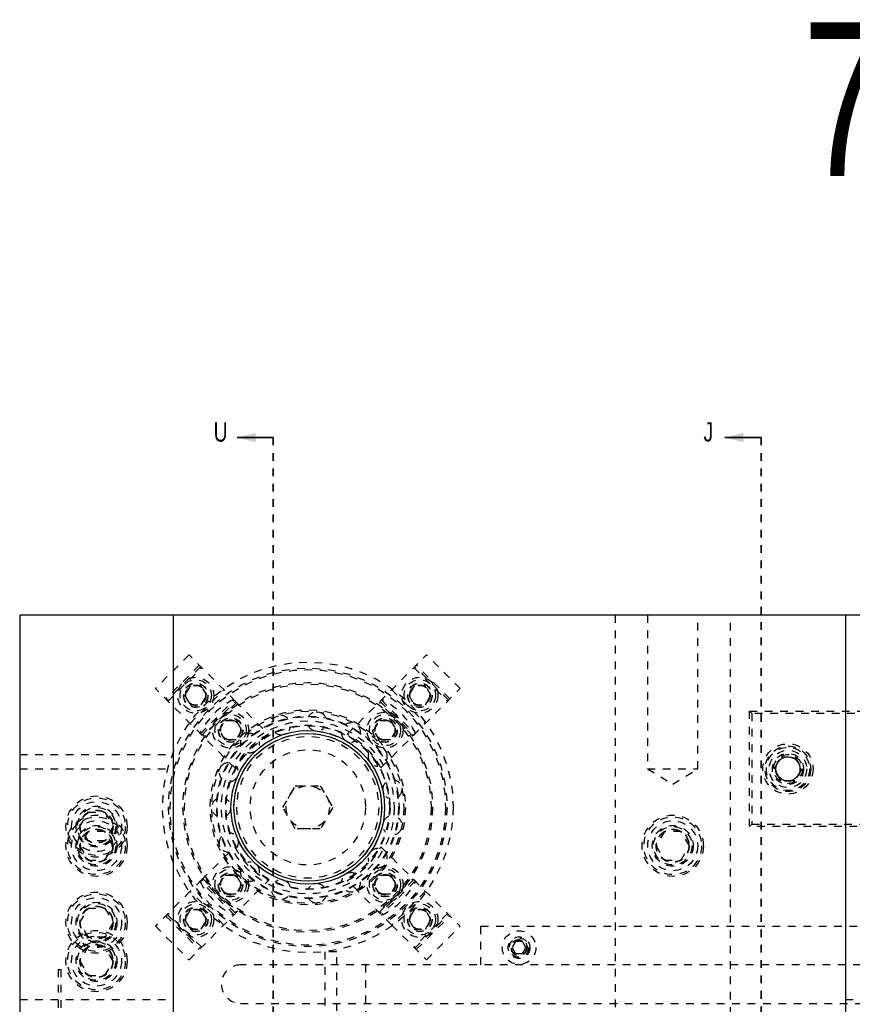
# Model space of a CAD drawing. Header units: inches. Extents: x 1772 to 2706, y -534 to -52.
# Tile 31 of 61: x 1874 to 1884, y -493 to -481. Entities that reach past the tile are written whole.
import ezdxf

# ---------------------------------------------------------------- set-up
doc = ezdxf.new("R2010")
doc.units = ezdxf.units.IN
doc.header["$LTSCALE"] = 0.5
doc.header["$MEASUREMENT"] = 0
doc.linetypes.add('HIDDEN', pattern=[0.225, 0.15, -0.075])
doc.linetypes.add('PHANTOM', pattern=[0.25, 0.125, -0.025, 0.025, -0.025, 0.025, -0.025])
for name, color, linetype in [('SID-M-D', 42, 'Continuous'), ('SID-M-H', 4, 'HIDDEN'), ('SID-M-S', 105, 'Continuous')]:
    doc.layers.add(name, color=color, linetype=linetype)
doc.styles.add('SLDTEXTSTYLE0', font='TXT', dxfattribs={"width": 0.595745})

msp = doc.modelspace()

# ---------------------------------------------------------------- linework, layer by layer
at = {"color": 7, "linetype": 'Continuous', "lineweight": 35}
for p, q in [((1876.92841, -486.04018), (1876.45841, -486.04018)), ((1883.27841, -486.04018), (1882.80841, -486.04018))]:
    msp.add_line(p, q, dxfattribs=at)
at = {"color": 7, "linetype": 'PHANTOM', "lineweight": 35}
for p, q in [((1876.92841, -486.04018), (1876.92841, -509.91886)), ((1883.27841, -486.04018), (1883.27841, -499.43923))]:
    msp.add_line(p, q, dxfattribs=at)
at = {"color": 7, "linetype": 'Continuous', "lineweight": 35}
for points in [[(1876.45841, -486.04018), (1876.69841, -486.10018), (1876.69841, -485.98018)], [(1882.80841, -486.04018), (1883.04841, -486.10018), (1883.04841, -485.98018)]]:
    msp.add_solid(points, dxfattribs=at)
at = {"layer": 'SID-M-H'}
for p, q in [((1881.37841, -488.35102), (1881.37841, -507.35102)), ((1881.80031, -488.35102), (1881.80031, -490.35102)), ((1882.45651, -490.35102), (1882.45651, -488.35102)), ((1882.87841, -507.35102), (1882.87841, -488.35102)), ((1875.83302, -488.86723), (1875.39462, -489.30564)), ((1876.43804, -489.47225), (1875.83302, -488.86723)), ((1877.89118, -489.89984), (1878.92379, -488.86723)), ((1879.36219, -489.30564), (1878.92379, -488.86723)), ((1875.96667, -489.00088), (1875.52826, -489.43928)), ((1879.22855, -489.43928), (1878.79015, -489.00088)), ((1875.98505, -489.01926), (1875.54665, -489.45767)), ((1875.55902, -489.47004), (1875.99743, -489.03164)), ((1878.75939, -489.03164), (1879.19779, -489.47004)), ((1879.21017, -489.45767), (1878.77176, -489.01926)), ((1876.42723, -490.33825), (1875.39462, -489.30564)), ((1875.84783, -489.26761), (1875.77566, -489.39261)), ((1875.77566, -489.39261), (1875.84783, -489.51761)), ((1875.84761, -489.75863), (1876.28601, -489.32022)), ((1875.99217, -489.26761), (1875.84783, -489.26761)), ((1876.06434, -489.39261), (1875.99217, -489.26761)), ((1875.99217, -489.51761), (1876.06434, -489.39261)), ((1878.32959, -490.33825), (1879.36219, -489.30564)), ((1878.4708, -489.32022), (1878.90921, -489.75863)), ((1878.76465, -489.26761), (1878.69248, -489.39261)), ((1878.69248, -489.39261), (1878.76465, -489.51761)), ((1878.90898, -489.26761), (1878.76465, -489.26761)), ((1878.98115, -489.39261), (1878.90898, -489.26761)), ((1878.90898, -489.51761), (1878.98115, -489.39261)), ((1875.84783, -489.51761), (1875.99217, -489.51761)), ((1875.98125, -489.89227), (1876.41965, -489.45386)), ((1875.99963, -489.91065), (1876.43804, -489.47225)), ((1876.45041, -489.48462), (1876.01201, -489.92303)), ((1876.43804, -489.47225), (1876.86563, -489.89984)), ((1878.74481, -489.92303), (1878.3064, -489.48462)), ((1878.31877, -489.47225), (1878.75718, -489.91065)), ((1878.33716, -489.45386), (1878.77556, -489.89227)), ((1878.76465, -489.51761), (1878.90898, -489.51761)), ((1883.15841, -489.63102), (1883.12841, -489.60102)), ((1883.12841, -489.60102), (1887.12841, -489.60102)), ((1883.12841, -491.10102), (1883.12841, -489.60102)), ((1887.09841, -489.63102), (1883.15841, -489.63102)), ((1883.15841, -489.63102), (1883.15841, -491.07102)), ((1876.22865, -489.8456), (1876.30082, -489.7206)), ((1876.30082, -489.7206), (1876.44515, -489.7206)), ((1876.44515, -489.7206), (1876.51732, -489.8456)), ((1878.23949, -489.8456), (1878.31166, -489.7206)), ((1878.31166, -489.7206), (1878.456, -489.7206)), ((1878.456, -489.7206), (1878.52817, -489.8456)), ((1876.30082, -489.9706), (1876.22865, -489.8456)), ((1876.51732, -489.8456), (1876.44515, -489.9706)), ((1878.31166, -489.9706), (1878.23949, -489.8456)), ((1878.52817, -489.8456), (1878.456, -489.9706)), ((1876.44515, -489.9706), (1876.30082, -489.9706)), ((1878.456, -489.9706), (1878.31166, -489.9706)), ((1873.62841, -490.16302), (1875.62841, -490.16302)), ((1883.44827, -490.35102), (1883.53834, -490.19502)), ((1883.53834, -490.19502), (1883.71847, -490.19502)), ((1883.71847, -490.19502), (1883.80854, -490.35102)), ((1873.62841, -490.35102), (1875.62841, -490.35102)), ((1881.80031, -490.35102), (1882.45651, -490.35102)), ((1881.80031, -490.35102), (1882.12841, -490.54816)), ((1882.12841, -490.54816), (1882.45651, -490.35102)), ((1883.53834, -490.50702), (1883.44827, -490.35102)), ((1883.80854, -490.35102), (1883.71847, -490.50702)), ((1883.71847, -490.50702), (1883.53834, -490.50702)), ((1877.05365, -490.85102), (1877.21603, -490.56977)), ((1877.21603, -490.56977), (1877.54079, -490.56977)), ((1877.54079, -490.56977), (1877.70317, -490.85102)), ((1874.4119, -491.10102), (1874.52015, -490.91352)), ((1874.52015, -490.91352), (1874.73666, -490.91352)), ((1874.73666, -490.91352), (1874.84491, -491.10102)), ((1877.21603, -491.13227), (1877.05365, -490.85102)), ((1877.70317, -490.85102), (1877.54079, -491.13227)), ((1874.52015, -491.28852), (1874.4119, -491.10102)), ((1874.52015, -491.16352), (1874.4119, -491.35102)), ((1874.73666, -491.16352), (1874.52015, -491.16352)), ((1874.84491, -491.10102), (1874.73666, -491.28852)), ((1874.84491, -491.35102), (1874.73666, -491.16352)), ((1877.54079, -491.13227), (1877.21603, -491.13227)), ((1882.02015, -491.16352), (1881.9119, -491.35102)), ((1882.23666, -491.16352), (1882.02015, -491.16352)), ((1882.34491, -491.35102), (1882.23666, -491.16352)), ((1883.15841, -491.07102), (1883.12841, -491.10102)), ((1887.12841, -491.10102), (1883.12841, -491.10102)), ((1883.15841, -491.07102), (1887.09841, -491.07102)), ((1874.73666, -491.28852), (1874.52015, -491.28852)), ((1874.4119, -491.35102), (1874.52015, -491.53852)), ((1874.73666, -491.53852), (1874.84491, -491.35102)), ((1875.99963, -491.79139), (1876.42723, -491.36379)), ((1878.32959, -491.36379), (1878.75718, -491.79139)), ((1881.9119, -491.35102), (1882.02015, -491.53852)), ((1882.23666, -491.53852), (1882.34491, -491.35102)), ((1874.52015, -491.53852), (1874.73666, -491.53852)), ((1882.02015, -491.53852), (1882.23666, -491.53852)), ((1875.83302, -492.83481), (1876.86563, -491.8022)), ((1875.99963, -491.79139), (1875.84761, -491.94342)), ((1876.41965, -492.24818), (1875.98125, -491.80977)), ((1876.43804, -492.2298), (1875.99963, -491.79139)), ((1876.01201, -491.77901), (1876.45041, -492.21742)), ((1876.22865, -491.85644), (1876.30082, -491.73144)), ((1876.30082, -491.73144), (1876.44515, -491.73144)), ((1876.44515, -491.73144), (1876.51732, -491.85644)), ((1878.4708, -492.38182), (1877.89118, -491.8022)), ((1878.23949, -491.85644), (1878.31166, -491.73144)), ((1878.3064, -492.21742), (1878.74481, -491.77901)), ((1878.31166, -491.73144), (1878.456, -491.73144)), ((1878.75718, -491.79139), (1878.31877, -492.2298)), ((1878.77556, -491.80977), (1878.33716, -492.24818)), ((1878.456, -491.73144), (1878.52817, -491.85644)), ((1878.75718, -491.79139), (1879.36219, -492.3964)), ((1875.84761, -491.94342), (1875.39462, -492.3964)), ((1876.28601, -492.38182), (1875.84761, -491.94342)), ((1876.30082, -491.98144), (1876.22865, -491.85644)), ((1876.51732, -491.85644), (1876.44515, -491.98144)), ((1878.31166, -491.98144), (1878.23949, -491.85644)), ((1878.52817, -491.85644), (1878.456, -491.98144)), ((1878.90921, -491.94342), (1878.4708, -492.38182)), ((1876.44515, -491.98144), (1876.30082, -491.98144)), ((1878.456, -491.98144), (1878.31166, -491.98144)), ((1874.4119, -492.35102), (1874.52015, -492.16352)), ((1874.52015, -492.16352), (1874.73666, -492.16352)), ((1874.73666, -492.16352), (1874.84491, -492.35102)), ((1875.84783, -492.18443), (1875.77566, -492.30943)), ((1875.99217, -492.18443), (1875.84783, -492.18443)), ((1876.06434, -492.30943), (1875.99217, -492.18443)), ((1878.76465, -492.18443), (1878.69248, -492.30943)), ((1878.90898, -492.18443), (1878.76465, -492.18443)), ((1878.98115, -492.30943), (1878.90898, -492.18443)), ((1875.52826, -492.26276), (1875.96667, -492.70117)), ((1875.54665, -492.24438), (1875.98505, -492.68278)), ((1875.99743, -492.67041), (1875.55902, -492.232)), ((1875.77566, -492.30943), (1875.84783, -492.43443)), ((1875.99217, -492.43443), (1876.06434, -492.30943)), ((1878.69248, -492.30943), (1878.76465, -492.43443)), ((1879.19779, -492.232), (1878.75939, -492.67041)), ((1878.77176, -492.68278), (1879.21017, -492.24438)), ((1878.79015, -492.70117), (1879.22855, -492.26276)), ((1878.90898, -492.43443), (1878.98115, -492.30943)), ((1874.52015, -492.53852), (1874.4119, -492.35102)), ((1874.84491, -492.35102), (1874.73666, -492.53852)), ((1875.39462, -492.3964), (1875.83302, -492.83481)), ((1875.84783, -492.43443), (1875.99217, -492.43443)), ((1878.4708, -492.38182), (1878.92379, -492.83481)), ((1878.76465, -492.43443), (1878.90898, -492.43443)), ((1878.92379, -492.83481), (1879.36219, -492.3964)), ((1886.72841, -492.40102), (1879.62841, -492.40102)), ((1879.62841, -492.40102), (1879.62841, -492.90102)), ((1874.73666, -492.53852), (1874.52015, -492.53852)), ((1874.52015, -492.66352), (1874.4119, -492.85102)), ((1874.73666, -492.66352), (1874.52015, -492.66352)), ((1874.84491, -492.85102), (1874.73666, -492.66352)), ((1880.08337, -492.59802), (1880.03834, -492.67602)), ((1880.03834, -492.67602), (1880.08337, -492.75402)), ((1880.17344, -492.59802), (1880.08337, -492.59802)), ((1880.21847, -492.67602), (1880.17344, -492.59802)), ((1880.17344, -492.75402), (1880.21847, -492.67602)), ((1874.4119, -492.85102), (1874.52015, -493.03852)), ((1874.73666, -493.03852), (1874.84491, -492.85102)), ((1877.75714, -492.72994), (1877.59966, -492.72994)), ((1877.59966, -492.72994), (1877.59966, -493.49886)), ((1877.75714, -493.49886), (1877.75714, -492.72994)), ((1880.08337, -492.75402), (1880.17344, -492.75402)), ((1874.12916, -492.96144), (1874.17016, -492.96144)), ((1874.12916, -492.96144), (1874.12916, -500.25844)), ((1874.17016, -500.25844), (1874.17016, -492.96144)), ((1907.17841, -492.90102), (1876.50341, -492.90102)), ((1878.12841, -492.90102), (1878.12841, -493.52602)), ((1874.52015, -493.03852), (1874.73666, -493.03852)), ((1873.62841, -493.35102), (1875.62841, -493.35102)), ((1884.37841, -493.35102), (1886.37841, -493.35102)), ((1876.50341, -493.40102), (1907.17841, -493.40102))]:
    msp.add_line(p, q, dxfattribs=at)
for centre, radius in [((1877.37841, -490.85102), 1.8915), ((1877.37841, -490.85102), 1.8125), ((1877.37841, -490.85102), 1.7925), ((1875.92, -489.39261), 0.23438), ((1875.92, -489.39261), 0.20312), ((1877.37841, -490.85102), 1.625), ((1875.92, -489.39261), 0.1595), ((1875.92, -489.39261), 0.15625), ((1877.37841, -490.85102), 1.605), ((1875.92, -489.39261), 0.13297), ((1875.92, -489.39261), 0.1327), ((1875.92, -489.39261), 0.13218), ((1875.92, -489.39261), 0.1285), ((1878.83681, -489.39261), 0.23438), ((1878.83681, -489.39261), 0.20313), ((1878.83681, -489.39261), 0.1595), ((1878.83681, -489.39261), 0.15625), ((1878.83681, -489.39261), 0.13297), ((1878.83681, -489.39261), 0.1327), ((1878.83681, -489.39261), 0.13218), ((1878.83681, -489.39261), 0.1285), ((1877.37841, -490.85102), 1.27), ((1877.37841, -490.85102), 1.25), ((1876.37299, -489.8456), 0.23438), ((1876.37299, -489.8456), 0.20312), ((1878.38383, -489.8456), 0.23438), ((1878.38383, -489.8456), 0.20312), ((1877.37841, -490.85102), 1.1875), ((1877.37841, -490.85102), 1.17963), ((1876.37299, -489.8456), 0.1595), ((1876.37299, -489.8456), 0.15625), ((1876.37299, -489.8456), 0.13297), ((1876.37299, -489.8456), 0.1327), ((1876.37299, -489.8456), 0.13218), ((1876.37299, -489.8456), 0.1285), ((1877.37841, -490.85102), 1.125), ((1878.38383, -489.8456), 0.1595), ((1878.38383, -489.8456), 0.15625), ((1878.38383, -489.8456), 0.13297), ((1878.38383, -489.8456), 0.1327), ((1878.38383, -489.8456), 0.13218), ((1878.38383, -489.8456), 0.1285), ((1877.37841, -490.85102), 1.07037), ((1877.37841, -490.85102), 1.0625), ((1877.37841, -490.85102), 0.9994), ((1877.37841, -490.85102), 0.96165), ((1877.37841, -490.85102), 0.92288), ((1883.62841, -490.35102), 0.3269), ((1877.37841, -490.85102), 0.75), ((1883.62841, -490.35102), 0.2969), ((1883.62841, -490.35102), 0.28125), ((1883.62841, -490.35102), 0.24375), ((1883.62841, -490.35102), 0.203), ((1883.62841, -490.35102), 0.1875), ((1883.62841, -490.35102), 0.16072), ((1883.62841, -490.35102), 0.16045), ((1883.62841, -490.35102), 0.15993), ((1877.37841, -490.85102), 0.28125), ((1874.62841, -491.10102), 0.3985), ((1874.62841, -491.10102), 0.375), ((1874.62841, -491.10102), 0.325), ((1874.62841, -491.10102), 0.2655), ((1874.62841, -491.10102), 0.25), ((1874.62841, -491.10102), 0.21542), ((1874.62841, -491.10102), 0.21515), ((1874.62841, -491.10102), 0.21463), ((1874.62841, -491.10102), 0.21095), ((1874.62841, -491.35102), 0.3985), ((1874.62841, -491.35102), 0.375), ((1874.62841, -491.35102), 0.325), ((1882.12841, -491.35102), 0.3985), ((1882.12841, -491.35102), 0.375), ((1882.12841, -491.35102), 0.325), ((1874.62841, -491.35102), 0.2655), ((1874.62841, -491.35102), 0.25), ((1874.62841, -491.35102), 0.21542), ((1874.62841, -491.35102), 0.21515), ((1874.62841, -491.35102), 0.21463), ((1874.62841, -491.35102), 0.21095), ((1882.12841, -491.35102), 0.2655), ((1882.12841, -491.35102), 0.25), ((1882.12841, -491.35102), 0.21542), ((1882.12841, -491.35102), 0.21515), ((1882.12841, -491.35102), 0.21463), ((1882.12841, -491.35102), 0.21095), ((1876.37299, -491.85644), 0.23438), ((1876.37299, -491.85644), 0.20312), ((1876.37299, -491.85644), 0.1595), ((1878.38383, -491.85644), 0.23438), ((1878.38383, -491.85644), 0.20312), ((1878.38383, -491.85644), 0.1595), ((1876.37299, -491.85644), 0.15625), ((1876.37299, -491.85644), 0.13297), ((1876.37299, -491.85644), 0.1327), ((1876.37299, -491.85644), 0.13218), ((1876.37299, -491.85644), 0.1285), ((1878.38383, -491.85644), 0.15625), ((1878.38383, -491.85644), 0.13297), ((1878.38383, -491.85644), 0.1327), ((1878.38383, -491.85644), 0.13218), ((1878.38383, -491.85644), 0.1285), ((1874.62841, -492.35102), 0.3985), ((1874.62841, -492.35102), 0.375), ((1874.62841, -492.35102), 0.325), ((1875.92, -492.30943), 0.23438), ((1878.83681, -492.30943), 0.23438), ((1874.62841, -492.35102), 0.2655), ((1874.62841, -492.35102), 0.25), ((1874.62841, -492.35102), 0.21542), ((1874.62841, -492.35102), 0.21515), ((1874.62841, -492.35102), 0.21463), ((1874.62841, -492.35102), 0.21095), ((1875.92, -492.30943), 0.20312), ((1875.92, -492.30943), 0.1595), ((1875.92, -492.30943), 0.15625), ((1875.92, -492.30943), 0.13297), ((1875.92, -492.30943), 0.1327), ((1875.92, -492.30943), 0.13218), ((1875.92, -492.30943), 0.1285), ((1878.83681, -492.30943), 0.20313), ((1878.83681, -492.30943), 0.1595), ((1878.83681, -492.30943), 0.15625), ((1878.83681, -492.30943), 0.13297), ((1878.83681, -492.30943), 0.1327), ((1878.83681, -492.30943), 0.13218), ((1878.83681, -492.30943), 0.1285), ((1874.62841, -492.85102), 0.3985), ((1880.12841, -492.67602), 0.2185), ((1874.62841, -492.85102), 0.375), ((1874.62841, -492.85102), 0.325), ((1874.62841, -492.85102), 0.2655), ((1880.12841, -492.67602), 0.1405), ((1880.12841, -492.67602), 0.125), ((1880.12841, -492.67602), 0.10497), ((1880.12841, -492.67602), 0.1047), ((1880.12841, -492.67602), 0.10418), ((1880.12841, -492.67602), 0.1005), ((1880.12841, -492.67602), 0.0975), ((1874.62841, -492.85102), 0.25), ((1874.62841, -492.85102), 0.21542), ((1874.62841, -492.85102), 0.21515), ((1874.62841, -492.85102), 0.21463), ((1874.62841, -492.85102), 0.21095)]:
    msp.add_circle(centre, radius, dxfattribs=at)
for centre, radius, start, end in [((1876.88874, -490.36135), 1.031, 117.501613, 152.498387), ((1877.86808, -490.36135), 1.031, 27.501613, 62.498387), ((1877.496, -489.73218), 0.125, 21.558851, 146.690525), ((1877.03076, -489.78108), 0.125, 45.544053, 170.694737), ((1877.94091, -489.87674), 0.125, 357.570897, 122.687837), ((1877.34172, -490.81434), 1.031, 117.501613, 152.498387), ((1876.62563, -490.01498), 0.125, 69.526167, 194.700135), ((1877.03076, -489.78108), 0.125, 230.984489, 345.171317), ((1877.496, -489.73218), 0.125, 207.00596, 321.170025), ((1877.94091, -489.87674), 0.125, 183.024101, 297.170839), ((1877.41509, -490.81434), 1.031, 27.501613, 62.498387), ((1876.62563, -490.01498), 0.125, 255.157204, 9.17438), ((1878.28855, -490.18976), 0.125, 159.039248, 270), ((1878.28855, -490.18976), 0.125, 333.580532, 98.687012), ((1876.35067, -490.39344), 0.125, 93.706535, 218.706378), ((1876.35067, -490.39344), 0.125, 279.100808, 33.178877), ((1878.47882, -490.61712), 0.125, 135.05174, 249.227922), ((1878.47882, -490.61712), 0.125, 309.588093, 74.688682), ((1876.25341, -490.85102), 0.125, 117.685543, 242.713125), ((1876.25341, -490.85102), 0.125, 303.096885, 57.184472), ((1878.47882, -491.08492), 0.125, 111.061914, 225.225806), ((1878.47882, -491.08492), 0.125, 285.593922, 50.68904), ((1876.35067, -491.3086), 0.125, 327.093379, 81.190824), ((1876.35067, -491.3086), 0.125, 141.667962, 270), ((1877.34172, -490.88771), 1.031, 207.501613, 242.498387), ((1877.41509, -490.88771), 1.031, 297.501613, 332.498387), ((1878.28855, -491.51228), 0.125, 87.070111, 201.222057), ((1876.62563, -491.68706), 0.125, 351.089948, 105.197596), ((1878.28855, -491.51228), 0.125, 261.608784, 26.696922), ((1876.62563, -491.68706), 0.125, 165.653451, 290.739792), ((1876.88874, -491.34069), 1.031, 207.501613, 242.498387), ((1877.03076, -491.92096), 0.125, 15.086247, 129.204447), ((1877.94091, -491.8253), 0.125, 63.076671, 177.217019), ((1877.94091, -491.8253), 0.125, 237.624916, 2.708045), ((1877.86808, -491.34069), 1.031, 297.501613, 332.498387), ((1877.03076, -491.92096), 0.125, 189.641668, 314.732632), ((1877.496, -491.96986), 0.125, 39.081936, 153.211035), ((1877.496, -491.96986), 0.125, 213.632271, 338.722177), ((1876.50341, -493.15102), 0.25, 90, 270)]:
    msp.add_arc(centre, radius, start, end, dxfattribs=at)
at = {"layer": 'SID-M-S'}
for p, q in [((1919.12841, -488.35102), (1873.62841, -488.35102)), ((1873.62841, -488.35102), (1873.62841, -507.35102)), ((1875.62841, -507.35102), (1875.62841, -488.35102)), ((1884.37841, -488.35102), (1884.37841, -507.35102))]:
    msp.add_line(p, q, dxfattribs=at)
for centre, radius in [((1877.37841, -490.85102), 1), ((1877.37841, -490.85102), 0.96063), ((1883.62841, -490.35102), 0.15625)]:
    msp.add_circle(centre, radius, dxfattribs=at)

# ---------------------------------------------------------------- texts
at = {"color": 7, "style": 'SLDTEXTSTYLE0', "width": 0.75}
for s, p in [('U', (1876.15303, -486.09203)), ('J', (1882.52912, -486.09131))]:
    msp.add_text(s, height=0.25, dxfattribs=at).set_placement(p)
at = {"layer": 'SID-M-D', "style": 'SLDTEXTSTYLE0', "width": 0.75}
msp.add_text('72718-1 ROUND CUT', height=2, dxfattribs=at).set_placement((1883.82186, -482.63766))

doc.saveas('drawing.dxf')
